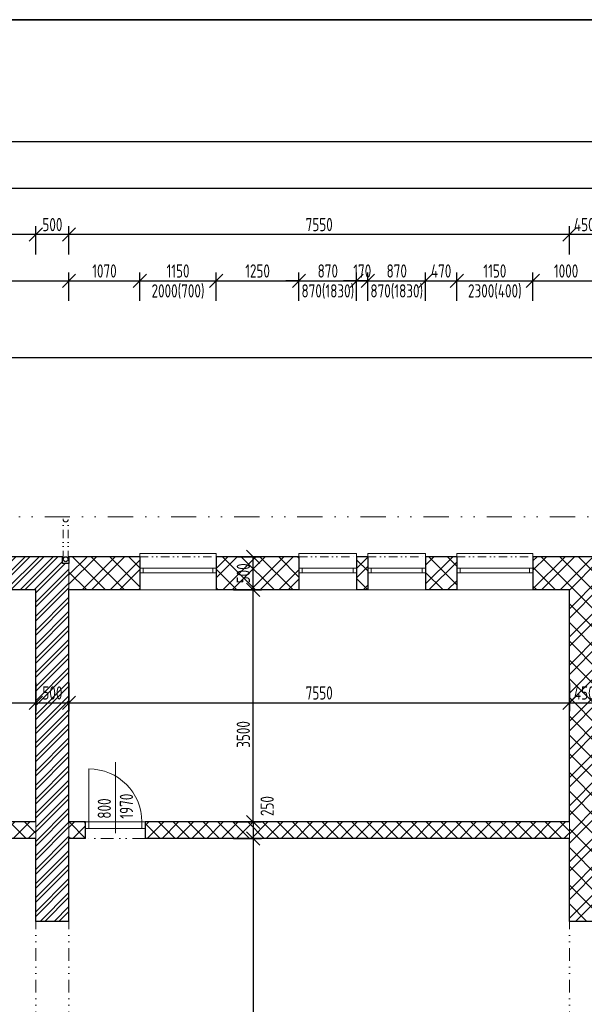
# Model space of a CAD drawing. Header units: millimetres. Extents: x -66400 to 220000, y -39950 to 48800.
# Tile 39 of 48: x 125256 to 133775, y 4250 to 19100. Entities that reach past the tile are written whole.
import ezdxf

# ---------------------------------------------------------------- set-up
doc = ezdxf.new("R2010")
doc.units = ezdxf.units.MM
doc.linetypes.add('DIVIDE', pattern=[31.75, 12.7, -6.35, 0, -6.35, 0, -6.35])
doc.layers.get('Defpoints').update_dxf_attribs({"color": 161})
for name, color, linetype, lineweight in [('A koty', 7, 'Continuous', 5), ('A nad', 7, 'DIVIDE', 9), ('A okná-dvere', 144, 'Continuous', 9), ('A steny', 30, 'Continuous', 30), ('A tenkeciary', 8, 'Continuous', 9)]:
    doc.layers.add(name, color=color, linetype=linetype, lineweight=lineweight)
doc.layers.add('A srafy', color=7, linetype='Continuous', lineweight=5, true_color=0x7a7a7a)
doc.styles.add('ISOCP', font='isocp.shx', dxfattribs={"width": 0.8})
doc.dimstyles.new('100', dxfattribs={"dimscale": 100, "dimtxt": 2, "dimasz": 2, "dimexe": 1.25, "dimexo": 3, "dimgap": 0.5, "dimtad": 1, "dimdec": 0, "dimrnd": 5, "dimtxsty": 'ISOCP', "dimblk": 'OBLIQUE', "dimcen": 1.4, "dimclrd": 256, "dimclre": 256, "dimclrt": 256, "dimadec": 0, "dimazin": 0, "dimtfac": 1, "dimtdec": 0, "dimtix": 1, "dimtmove": 2, "dimatfit": 0, "dimfxl": 0, "dimarcsym": 0})
pattern_1 = [(45, (100000, 0), (-112.2532, 112.2532), []), (135, (100000, 0), (-112.2532, -112.2532), [])]

# ---------------------------------------------------------------- blocks, each defined once
blk = doc.blocks.new('_Oblique')
at = {"color": 0, "linetype": 'ByBlock', "lineweight": -2}
blk.add_line((-0.5, -0.5), (0.5, 0.5), dxfattribs=at)
blk = doc.blocks.new('*D85')
at = {"layer": 'A koty', "lineweight": -2, "transparency": 16777216}
for p, q in [((119500, 9096), (119500, 8671)), ((125500, 9096), (125500, 8671)), ((119500, 8796), (125500, 8796))]:
    blk.add_line(p, q, dxfattribs=at)
at = {"layer": 'Defpoints', "color": 0, "transparency": 16777216}
for p in [(119500, 10500), (125500, 10500), (125500, 8796)]:
    blk.add_point(p, dxfattribs=at)
at = {"layer": 'A koty', "lineweight": -2, "transparency": 16777216, "xscale": 200, "yscale": 200, "zscale": 200, "rotation": 180}
blk.add_blockref('_Oblique', (119500, 8796), dxfattribs=at)
at = {"layer": 'A koty', "lineweight": -2, "transparency": 16777216, "xscale": 200, "yscale": 200, "zscale": 200}
blk.add_blockref('_Oblique', (125500, 8796), dxfattribs=at)
at = {"layer": 'A koty', "transparency": 16777216, "insert": (122500, 8946), "char_height": 200, "attachment_point": 5, "style": 'ISOCP'}
blk.add_mtext('6000', dxfattribs=at)
blk = doc.blocks.new('*D114')
at = {"layer": 'A koty', "lineweight": -2, "transparency": 16777216}
for p, q in [((122400, 14860), (122400, 15285)), ((122400, 15160), (126000, 15160)), ((126000, 14860), (126000, 15285))]:
    blk.add_line(p, q, dxfattribs=at)
at = {"layer": 'Defpoints', "color": 0, "transparency": 16777216}
for p in [(126000, 15160), (122400, 11000), (126000, 11000)]:
    blk.add_point(p, dxfattribs=at)
at = {"layer": 'A koty', "lineweight": -2, "transparency": 16777216, "xscale": 200, "yscale": 200, "zscale": 200, "rotation": 180}
blk.add_blockref('_Oblique', (122400, 15160), dxfattribs=at)
at = {"layer": 'A koty', "lineweight": -2, "transparency": 16777216, "xscale": 200, "yscale": 200, "zscale": 200}
blk.add_blockref('_Oblique', (126000, 15160), dxfattribs=at)
at = {"layer": 'A koty', "transparency": 16777216, "insert": (124200, 15310), "char_height": 200, "attachment_point": 5, "style": 'ISOCP'}
blk.add_mtext('3600', dxfattribs=at)
blk = doc.blocks.new('*D117')
at = {"layer": 'A koty', "lineweight": -2, "transparency": 16777216}
for p, q in [((126000, 14860), (126000, 15285)), ((126000, 15160), (127070, 15160)), ((127070, 14860), (127070, 15285))]:
    blk.add_line(p, q, dxfattribs=at)
at = {"layer": 'Defpoints', "color": 0, "transparency": 16777216}
for p in [(127070, 15160), (126000, 11000), (127070, 11000)]:
    blk.add_point(p, dxfattribs=at)
at = {"layer": 'A koty', "lineweight": -2, "transparency": 16777216, "xscale": 200, "yscale": 200, "zscale": 200, "rotation": 180}
blk.add_blockref('_Oblique', (126000, 15160), dxfattribs=at)
at = {"layer": 'A koty', "lineweight": -2, "transparency": 16777216, "xscale": 200, "yscale": 200, "zscale": 200}
blk.add_blockref('_Oblique', (127070, 15160), dxfattribs=at)
at = {"layer": 'A koty', "transparency": 16777216, "insert": (126535, 15310), "char_height": 200, "attachment_point": 5, "style": 'ISOCP'}
blk.add_mtext('1070', dxfattribs=at)
blk = doc.blocks.new('*D118')
at = {"layer": 'A koty', "lineweight": -2, "transparency": 16777216}
for p, q in [((127070, 14860), (127070, 15285)), ((127070, 15160), (128220, 15160)), ((128220, 14860), (128220, 15285))]:
    blk.add_line(p, q, dxfattribs=at)
at = {"layer": 'Defpoints', "color": 0, "transparency": 16777216}
for p in [(128220, 15160), (127070, 11000), (128220, 11000)]:
    blk.add_point(p, dxfattribs=at)
at = {"layer": 'A koty', "lineweight": -2, "transparency": 16777216, "xscale": 200, "yscale": 200, "zscale": 200, "rotation": 180}
blk.add_blockref('_Oblique', (127070, 15160), dxfattribs=at)
at = {"layer": 'A koty', "lineweight": -2, "transparency": 16777216, "xscale": 200, "yscale": 200, "zscale": 200}
blk.add_blockref('_Oblique', (128220, 15160), dxfattribs=at)
at = {"layer": 'A koty', "transparency": 16777216, "char_height": 200, "attachment_point": 5, "style": 'ISOCP'}
for s, insert in [('1150', (127645, 15310)), ('2000(700)', (127645, 15000))]:
    blk.add_mtext(s, dxfattribs=dict(at, insert=insert))
blk = doc.blocks.new('*D119')
at = {"layer": 'A koty', "lineweight": -2, "transparency": 16777216}
for p, q in [((128220, 14860), (128220, 15285)), ((128220, 15160), (129470, 15160)), ((129470, 14860), (129470, 15285))]:
    blk.add_line(p, q, dxfattribs=at)
at = {"layer": 'Defpoints', "color": 0, "transparency": 16777216}
for p in [(129470, 15160), (128220, 11000), (129470, 11000)]:
    blk.add_point(p, dxfattribs=at)
at = {"layer": 'A koty', "lineweight": -2, "transparency": 16777216, "xscale": 200, "yscale": 200, "zscale": 200, "rotation": 180}
blk.add_blockref('_Oblique', (128220, 15160), dxfattribs=at)
at = {"layer": 'A koty', "lineweight": -2, "transparency": 16777216, "xscale": 200, "yscale": 200, "zscale": 200}
blk.add_blockref('_Oblique', (129470, 15160), dxfattribs=at)
at = {"layer": 'A koty', "transparency": 16777216, "insert": (128845, 15310), "char_height": 200, "attachment_point": 5, "style": 'ISOCP'}
blk.add_mtext('1250', dxfattribs=at)
blk = doc.blocks.new('*D120')
at = {"layer": 'A koty', "lineweight": -2, "transparency": 16777216}
for p, q in [((129470, 15160), (129270, 15160)), ((129470, 14860), (129470, 15285)), ((129470, 15160), (130340, 15160)), ((130340, 14860), (130340, 15285)), ((130340, 15160), (130540, 15160))]:
    blk.add_line(p, q, dxfattribs=at)
at = {"layer": 'Defpoints', "color": 0, "transparency": 16777216}
for p in [(130340, 15160), (129470, 11000), (130340, 11000)]:
    blk.add_point(p, dxfattribs=at)
at = {"layer": 'A koty', "lineweight": -2, "transparency": 16777216, "xscale": 200, "yscale": 200, "zscale": 200}
blk.add_blockref('_Oblique', (129470, 15160), dxfattribs=at)
at = {"layer": 'A koty', "lineweight": -2, "transparency": 16777216, "xscale": 200, "yscale": 200, "zscale": 200, "rotation": 180}
blk.add_blockref('_Oblique', (130340, 15160), dxfattribs=at)
at = {"layer": 'A koty', "transparency": 16777216, "char_height": 200, "attachment_point": 5, "style": 'ISOCP'}
for s, insert in [('870', (129905, 15310)), ('870(1830)', (129905, 15000))]:
    blk.add_mtext(s, dxfattribs=dict(at, insert=insert))
blk = doc.blocks.new('*D121')
at = {"layer": 'A koty', "lineweight": -2, "transparency": 16777216}
for p, q in [((130340, 15160), (130140, 15160)), ((130340, 14860), (130340, 15285)), ((130340, 15160), (130510, 15160)), ((130510, 14860), (130510, 15285)), ((130510, 15160), (130710, 15160))]:
    blk.add_line(p, q, dxfattribs=at)
at = {"layer": 'Defpoints', "color": 0, "transparency": 16777216}
for p in [(130510, 15160), (130340, 11000), (130510, 11000)]:
    blk.add_point(p, dxfattribs=at)
at = {"layer": 'A koty', "lineweight": -2, "transparency": 16777216, "xscale": 200, "yscale": 200, "zscale": 200}
blk.add_blockref('_Oblique', (130340, 15160), dxfattribs=at)
at = {"layer": 'A koty', "lineweight": -2, "transparency": 16777216, "xscale": 200, "yscale": 200, "zscale": 200, "rotation": 180}
blk.add_blockref('_Oblique', (130510, 15160), dxfattribs=at)
at = {"layer": 'A koty', "transparency": 16777216, "insert": (130425, 15310), "char_height": 200, "attachment_point": 5, "style": 'ISOCP'}
blk.add_mtext('170', dxfattribs=at)
blk = doc.blocks.new('*D122')
at = {"layer": 'A koty', "lineweight": -2, "transparency": 16777216}
for p, q in [((130510, 15160), (130310, 15160)), ((130510, 14860), (130510, 15285)), ((130510, 15160), (131380, 15160)), ((131380, 14860), (131380, 15285)), ((131380, 15160), (131580, 15160))]:
    blk.add_line(p, q, dxfattribs=at)
at = {"layer": 'Defpoints', "color": 0, "transparency": 16777216}
for p in [(131380, 15160), (130510, 11000), (131380, 11000)]:
    blk.add_point(p, dxfattribs=at)
at = {"layer": 'A koty', "lineweight": -2, "transparency": 16777216, "xscale": 200, "yscale": 200, "zscale": 200}
blk.add_blockref('_Oblique', (130510, 15160), dxfattribs=at)
at = {"layer": 'A koty', "lineweight": -2, "transparency": 16777216, "xscale": 200, "yscale": 200, "zscale": 200, "rotation": 180}
blk.add_blockref('_Oblique', (131380, 15160), dxfattribs=at)
at = {"layer": 'A koty', "transparency": 16777216, "char_height": 200, "attachment_point": 5, "style": 'ISOCP'}
for s, insert in [('870', (130945, 15310)), ('870(1830)', (130945, 15000))]:
    blk.add_mtext(s, dxfattribs=dict(at, insert=insert))
blk = doc.blocks.new('*D123')
at = {"layer": 'A koty', "lineweight": -2, "transparency": 16777216}
for p, q in [((131380, 14860), (131380, 15285)), ((131380, 15160), (131850, 15160)), ((131850, 14860), (131850, 15285))]:
    blk.add_line(p, q, dxfattribs=at)
at = {"layer": 'Defpoints', "color": 0, "transparency": 16777216}
for p in [(131850, 15160), (131380, 11000), (131850, 11000)]:
    blk.add_point(p, dxfattribs=at)
at = {"layer": 'A koty', "lineweight": -2, "transparency": 16777216, "xscale": 200, "yscale": 200, "zscale": 200, "rotation": 180}
blk.add_blockref('_Oblique', (131380, 15160), dxfattribs=at)
at = {"layer": 'A koty', "lineweight": -2, "transparency": 16777216, "xscale": 200, "yscale": 200, "zscale": 200}
blk.add_blockref('_Oblique', (131850, 15160), dxfattribs=at)
at = {"layer": 'A koty', "transparency": 16777216, "insert": (131615, 15310), "char_height": 200, "attachment_point": 5, "style": 'ISOCP'}
blk.add_mtext('470', dxfattribs=at)
blk = doc.blocks.new('*D124')
at = {"layer": 'A koty', "lineweight": -2, "transparency": 16777216}
for p, q in [((131850, 14860), (131850, 15285)), ((131850, 15160), (133000, 15160)), ((133000, 14860), (133000, 15285))]:
    blk.add_line(p, q, dxfattribs=at)
at = {"layer": 'Defpoints', "color": 0, "transparency": 16777216}
for p in [(133000, 15160), (131850, 11000), (133000, 11000)]:
    blk.add_point(p, dxfattribs=at)
at = {"layer": 'A koty', "lineweight": -2, "transparency": 16777216, "xscale": 200, "yscale": 200, "zscale": 200, "rotation": 180}
blk.add_blockref('_Oblique', (131850, 15160), dxfattribs=at)
at = {"layer": 'A koty', "lineweight": -2, "transparency": 16777216, "xscale": 200, "yscale": 200, "zscale": 200}
blk.add_blockref('_Oblique', (133000, 15160), dxfattribs=at)
at = {"layer": 'A koty', "transparency": 16777216, "char_height": 200, "attachment_point": 5, "style": 'ISOCP'}
for s, insert in [('1150', (132425, 15310)), ('2300(400)', (132425, 15000))]:
    blk.add_mtext(s, dxfattribs=dict(at, insert=insert))
blk = doc.blocks.new('*D125')
at = {"layer": 'A koty', "lineweight": -2, "transparency": 16777216}
for p, q in [((133000, 14860), (133000, 15285)), ((133000, 15160), (134000, 15160)), ((134000, 14860), (134000, 15285))]:
    blk.add_line(p, q, dxfattribs=at)
at = {"layer": 'Defpoints', "color": 0, "transparency": 16777216}
for p in [(134000, 15160), (133000, 11000), (134000, 11000)]:
    blk.add_point(p, dxfattribs=at)
at = {"layer": 'A koty', "lineweight": -2, "transparency": 16777216, "xscale": 200, "yscale": 200, "zscale": 200, "rotation": 180}
blk.add_blockref('_Oblique', (133000, 15160), dxfattribs=at)
at = {"layer": 'A koty', "lineweight": -2, "transparency": 16777216, "xscale": 200, "yscale": 200, "zscale": 200}
blk.add_blockref('_Oblique', (134000, 15160), dxfattribs=at)
at = {"layer": 'A koty', "transparency": 16777216, "insert": (133500, 15310), "char_height": 200, "attachment_point": 5, "style": 'ISOCP'}
blk.add_mtext('1000', dxfattribs=at)
blk = doc.blocks.new('*D135')
at = {"layer": 'A koty', "lineweight": -2, "transparency": 16777216}
for p, q in [((98080, 11600), (97655, 11600)), ((97780, 11000), (97780, 11600)), ((98080, 11000), (97655, 11000))]:
    blk.add_line(p, q, dxfattribs=at)
at = {"layer": 'Defpoints', "color": 0, "transparency": 16777216}
for p in [(97780, 11600), (139000, 11600), (100100, 11000)]:
    blk.add_point(p, dxfattribs=at)
at = {"layer": 'A koty', "lineweight": -2, "transparency": 16777216, "xscale": 200, "yscale": 200, "zscale": 200}
for p, rotation in [((97780, 11600), 90), ((97780, 11000), 270)]:
    blk.add_blockref('_Oblique', p, dxfattribs=dict(at, rotation=rotation))
at = {"layer": 'A koty', "transparency": 16777216, "insert": (97630, 11300), "char_height": 200, "attachment_point": 5, "rotation": 90, "style": 'ISOCP'}
blk.add_mtext('600', dxfattribs=at)
blk = doc.blocks.new('*D136')
at = {"layer": 'A koty', "lineweight": -2, "transparency": 16777216}
for p, q in [((98080, 12750), (97655, 12750)), ((97780, 11600), (97780, 12750)), ((98080, 11600), (97655, 11600))]:
    blk.add_line(p, q, dxfattribs=at)
at = {"layer": 'Defpoints', "color": 0, "transparency": 16777216}
for p in [(97780, 12750), (139025, 12750), (139000, 11600)]:
    blk.add_point(p, dxfattribs=at)
at = {"layer": 'A koty', "lineweight": -2, "transparency": 16777216, "xscale": 200, "yscale": 200, "zscale": 200}
for p, rotation in [((97780, 12750), 90), ((97780, 11600), 270)]:
    blk.add_blockref('_Oblique', p, dxfattribs=dict(at, rotation=rotation))
at = {"layer": 'A koty', "transparency": 16777216, "char_height": 200, "attachment_point": 5, "rotation": 90, "style": 'ISOCP'}
for s, insert in [('2300(400)', (97940, 12175)), ('1150', (97630, 12175))]:
    blk.add_mtext(s, dxfattribs=dict(at, insert=insert))
blk = doc.blocks.new('*D137')
at = {"layer": 'A koty', "lineweight": -2, "transparency": 16777216}
for p, q in [((98080, 14000), (97655, 14000)), ((97780, 12750), (97780, 14000)), ((98080, 12750), (97655, 12750))]:
    blk.add_line(p, q, dxfattribs=at)
at = {"layer": 'Defpoints', "color": 0, "transparency": 16777216}
for p in [(97780, 14000), (139000, 14000), (139025, 12750)]:
    blk.add_point(p, dxfattribs=at)
at = {"layer": 'A koty', "lineweight": -2, "transparency": 16777216, "xscale": 200, "yscale": 200, "zscale": 200}
for p, rotation in [((97780, 14000), 90), ((97780, 12750), 270)]:
    blk.add_blockref('_Oblique', p, dxfattribs=dict(at, rotation=rotation))
at = {"layer": 'A koty', "transparency": 16777216, "insert": (97630, 13375), "char_height": 200, "attachment_point": 5, "rotation": 90, "style": 'ISOCP'}
blk.add_mtext('1250', dxfattribs=at)
blk = doc.blocks.new('*D138')
at = {"layer": 'A koty', "lineweight": -2, "transparency": 16777216}
for p, q in [((97380, 13500), (96955, 13500)), ((97080, 11000), (97080, 13500)), ((97380, 11000), (96955, 11000))]:
    blk.add_line(p, q, dxfattribs=at)
at = {"layer": 'Defpoints', "color": 0, "transparency": 16777216}
for p in [(97080, 13500), (139500, 13500), (100100, 11000)]:
    blk.add_point(p, dxfattribs=at)
at = {"layer": 'A koty', "lineweight": -2, "transparency": 16777216, "xscale": 200, "yscale": 200, "zscale": 200}
for p, rotation in [((97080, 13500), 90), ((97080, 11000), 270)]:
    blk.add_blockref('_Oblique', p, dxfattribs=dict(at, rotation=rotation))
at = {"layer": 'A koty', "transparency": 16777216, "insert": (96930, 12250), "char_height": 200, "attachment_point": 5, "rotation": 90, "style": 'ISOCP'}
blk.add_mtext('2500', dxfattribs=at)
blk = doc.blocks.new('*D139')
at = {"layer": 'A koty', "lineweight": -2, "transparency": 16777216}
for p, q in [((97380, 14000), (96955, 14000)), ((97080, 13500), (97080, 14000)), ((97380, 13500), (96955, 13500))]:
    blk.add_line(p, q, dxfattribs=at)
at = {"layer": 'Defpoints', "color": 0, "transparency": 16777216}
for p in [(97080, 14000), (139000, 14000), (139500, 13500)]:
    blk.add_point(p, dxfattribs=at)
at = {"layer": 'A koty', "lineweight": -2, "transparency": 16777216, "xscale": 200, "yscale": 200, "zscale": 200}
for p, rotation in [((97080, 14000), 90), ((97080, 13500), 270)]:
    blk.add_blockref('_Oblique', p, dxfattribs=dict(at, rotation=rotation))
at = {"layer": 'A koty', "transparency": 16777216, "insert": (96930, 13750), "char_height": 200, "attachment_point": 5, "rotation": 90, "style": 'ISOCP'}
blk.add_mtext('500', dxfattribs=at)
blk = doc.blocks.new('*D140')
at = {"layer": 'A koty', "lineweight": -2, "transparency": 16777216}
for p, q in [((96680, 14000), (96255, 14000)), ((96380, 11000), (96380, 14000)), ((96680, 11000), (96255, 11000))]:
    blk.add_line(p, q, dxfattribs=at)
at = {"layer": 'Defpoints', "color": 0, "transparency": 16777216}
for p in [(96380, 14000), (139000, 14000), (100100, 11000)]:
    blk.add_point(p, dxfattribs=at)
at = {"layer": 'A koty', "lineweight": -2, "transparency": 16777216, "xscale": 200, "yscale": 200, "zscale": 200}
for p, rotation in [((96380, 14000), 90), ((96380, 11000), 270)]:
    blk.add_blockref('_Oblique', p, dxfattribs=dict(at, rotation=rotation))
at = {"layer": 'A koty', "transparency": 16777216, "insert": (96230, 12500), "char_height": 200, "attachment_point": 5, "rotation": 90, "style": 'ISOCP'}
blk.add_mtext('3000', dxfattribs=at)
blk = doc.blocks.new('*D141')
at = {"layer": 'A koty', "lineweight": -2, "transparency": 16777216}
for p, q in [((138700, 14000), (95555, 14000)), ((95680, 0), (95680, 14000)), ((99800, 0), (95555, 0))]:
    blk.add_line(p, q, dxfattribs=at)
at = {"layer": 'Defpoints', "color": 0, "transparency": 16777216}
for p in [(95680, 14000), (139000, 14000), (100100, 0)]:
    blk.add_point(p, dxfattribs=at)
at = {"layer": 'A koty', "lineweight": -2, "transparency": 16777216, "xscale": 200, "yscale": 200, "zscale": 200}
for p, rotation in [((95680, 14000), 90), ((95680, 0), 270)]:
    blk.add_blockref('_Oblique', p, dxfattribs=dict(at, rotation=rotation))
at = {"layer": 'A koty', "transparency": 16777216, "insert": (95530, 7000), "char_height": 200, "attachment_point": 5, "rotation": 90, "style": 'ISOCP'}
blk.add_mtext('14000', dxfattribs=at)
blk = doc.blocks.new('*D146')
at = {"layer": 'A koty', "lineweight": -2, "transparency": 16777216}
for p, q in [((133550, 15560), (133550, 15985)), ((134000, 15560), (134000, 15985)), ((134000, 15860), (133550, 15860))]:
    blk.add_line(p, q, dxfattribs=at)
at = {"layer": 'Defpoints', "color": 0, "transparency": 16777216}
for p in [(133550, 15860), (133550, 10500), (134000, 10500)]:
    blk.add_point(p, dxfattribs=at)
at = {"layer": 'A koty', "lineweight": -2, "transparency": 16777216, "xscale": 200, "yscale": 200, "zscale": 200, "rotation": 180}
blk.add_blockref('_Oblique', (133550, 15860), dxfattribs=at)
at = {"layer": 'A koty', "lineweight": -2, "transparency": 16777216, "xscale": 200, "yscale": 200, "zscale": 200}
blk.add_blockref('_Oblique', (134000, 15860), dxfattribs=at)
at = {"layer": 'A koty', "transparency": 16777216, "insert": (133775, 16010), "char_height": 200, "attachment_point": 5, "style": 'ISOCP'}
blk.add_mtext('450', dxfattribs=at)
blk = doc.blocks.new('*D147')
at = {"layer": 'A koty', "lineweight": -2, "transparency": 16777216}
for p, q in [((126000, 15560), (126000, 15985)), ((133550, 15560), (133550, 15985)), ((133550, 15860), (126000, 15860))]:
    blk.add_line(p, q, dxfattribs=at)
at = {"layer": 'Defpoints', "color": 0, "transparency": 16777216}
for p in [(126000, 15860), (126000, 10500), (133550, 10500)]:
    blk.add_point(p, dxfattribs=at)
at = {"layer": 'A koty', "lineweight": -2, "transparency": 16777216, "xscale": 200, "yscale": 200, "zscale": 200, "rotation": 180}
blk.add_blockref('_Oblique', (126000, 15860), dxfattribs=at)
at = {"layer": 'A koty', "lineweight": -2, "transparency": 16777216, "xscale": 200, "yscale": 200, "zscale": 200}
blk.add_blockref('_Oblique', (133550, 15860), dxfattribs=at)
at = {"layer": 'A koty', "transparency": 16777216, "insert": (129775, 16010), "char_height": 200, "attachment_point": 5, "style": 'ISOCP'}
blk.add_mtext('7550', dxfattribs=at)
blk = doc.blocks.new('*D148')
at = {"layer": 'A koty', "lineweight": -2, "transparency": 16777216}
for p, q in [((125500, 15560), (125500, 15985)), ((126000, 15560), (126000, 15985)), ((126000, 15860), (125500, 15860))]:
    blk.add_line(p, q, dxfattribs=at)
at = {"layer": 'Defpoints', "color": 0, "transparency": 16777216}
for p in [(125500, 15860), (125500, 10500), (126000, 10500)]:
    blk.add_point(p, dxfattribs=at)
at = {"layer": 'A koty', "lineweight": -2, "transparency": 16777216, "xscale": 200, "yscale": 200, "zscale": 200, "rotation": 180}
blk.add_blockref('_Oblique', (125500, 15860), dxfattribs=at)
at = {"layer": 'A koty', "lineweight": -2, "transparency": 16777216, "xscale": 200, "yscale": 200, "zscale": 200}
blk.add_blockref('_Oblique', (126000, 15860), dxfattribs=at)
at = {"layer": 'A koty', "transparency": 16777216, "insert": (125750, 16010), "char_height": 200, "attachment_point": 5, "style": 'ISOCP'}
blk.add_mtext('500', dxfattribs=at)
blk = doc.blocks.new('*D149')
at = {"layer": 'A koty', "lineweight": -2, "transparency": 16777216}
for p, q in [((100500, 15560), (100500, 15985)), ((125500, 15560), (125500, 15985)), ((125500, 15860), (100500, 15860))]:
    blk.add_line(p, q, dxfattribs=at)
at = {"layer": 'Defpoints', "color": 0, "transparency": 16777216}
for p in [(100500, 15860), (100500, 10500), (125500, 10500)]:
    blk.add_point(p, dxfattribs=at)
at = {"layer": 'A koty', "lineweight": -2, "transparency": 16777216, "xscale": 200, "yscale": 200, "zscale": 200, "rotation": 180}
blk.add_blockref('_Oblique', (100500, 15860), dxfattribs=at)
at = {"layer": 'A koty', "lineweight": -2, "transparency": 16777216, "xscale": 200, "yscale": 200, "zscale": 200}
blk.add_blockref('_Oblique', (125500, 15860), dxfattribs=at)
at = {"layer": 'A koty', "transparency": 16777216, "insert": (113000, 16010), "char_height": 200, "attachment_point": 5, "style": 'ISOCP'}
blk.add_mtext('25000', dxfattribs=at)
blk = doc.blocks.new('*D151')
at = {"layer": 'A koty', "lineweight": -2, "transparency": 16777216}
for p, q in [((100000, 16260), (100000, 16685)), ((139000, 16260), (139000, 16685)), ((100000, 16560), (139000, 16560))]:
    blk.add_line(p, q, dxfattribs=at)
at = {"layer": 'Defpoints', "color": 0, "transparency": 16777216}
for p in [(139000, 16560), (139000, 14000), (100000, 10900)]:
    blk.add_point(p, dxfattribs=at)
at = {"layer": 'A koty', "lineweight": -2, "transparency": 16777216, "xscale": 200, "yscale": 200, "zscale": 200, "rotation": 180}
blk.add_blockref('_Oblique', (100000, 16560), dxfattribs=at)
at = {"layer": 'A koty', "lineweight": -2, "transparency": 16777216, "xscale": 200, "yscale": 200, "zscale": 200}
blk.add_blockref('_Oblique', (139000, 16560), dxfattribs=at)
at = {"layer": 'A koty', "transparency": 16777216, "insert": (119500, 16710), "char_height": 200, "attachment_point": 5, "style": 'ISOCP'}
blk.add_mtext('39000', dxfattribs=at)
blk = doc.blocks.new('*D153')
at = {"layer": 'A koty', "lineweight": -2, "transparency": 16777216}
for p, q in [((100000, 11200), (100000, 17385)), ((146000, 14300), (146000, 17385)), ((146000, 17260), (100000, 17260))]:
    blk.add_line(p, q, dxfattribs=at)
at = {"layer": 'Defpoints', "color": 0, "transparency": 16777216}
for p in [(100000, 17260), (146000, 14000), (100000, 10900)]:
    blk.add_point(p, dxfattribs=at)
at = {"layer": 'A koty', "lineweight": -2, "transparency": 16777216, "xscale": 200, "yscale": 200, "zscale": 200, "rotation": 180}
blk.add_blockref('_Oblique', (100000, 17260), dxfattribs=at)
at = {"layer": 'A koty', "lineweight": -2, "transparency": 16777216, "xscale": 200, "yscale": 200, "zscale": 200}
blk.add_blockref('_Oblique', (146000, 17260), dxfattribs=at)
at = {"layer": 'A koty', "transparency": 16777216, "insert": (123000, 17410), "char_height": 200, "attachment_point": 5, "style": 'ISOCP'}
blk.add_mtext('46000', dxfattribs=at)
blk = doc.blocks.new('*D154')
at = {"layer": 'A koty', "lineweight": -2, "transparency": 16777216}
for p, q in [((125500, 9096), (125500, 8671)), ((126000, 9096), (126000, 8671)), ((125500, 8796), (126000, 8796))]:
    blk.add_line(p, q, dxfattribs=at)
at = {"layer": 'Defpoints', "color": 0, "transparency": 16777216}
for p in [(125500, 10500), (126000, 10500), (126000, 8796)]:
    blk.add_point(p, dxfattribs=at)
at = {"layer": 'A koty', "lineweight": -2, "transparency": 16777216, "xscale": 200, "yscale": 200, "zscale": 200, "rotation": 180}
blk.add_blockref('_Oblique', (125500, 8796), dxfattribs=at)
at = {"layer": 'A koty', "lineweight": -2, "transparency": 16777216, "xscale": 200, "yscale": 200, "zscale": 200}
blk.add_blockref('_Oblique', (126000, 8796), dxfattribs=at)
at = {"layer": 'A koty', "transparency": 16777216, "insert": (125750, 8946), "char_height": 200, "attachment_point": 5, "style": 'ISOCP'}
blk.add_mtext('500', dxfattribs=at)
blk = doc.blocks.new('*D155')
at = {"layer": 'A koty', "lineweight": -2, "transparency": 16777216}
for p, q in [((126000, 9096), (126000, 8671)), ((133550, 9096), (133550, 8671)), ((126000, 8796), (133550, 8796))]:
    blk.add_line(p, q, dxfattribs=at)
at = {"layer": 'Defpoints', "color": 0, "transparency": 16777216}
for p in [(126000, 10500), (133550, 10500), (133550, 8796)]:
    blk.add_point(p, dxfattribs=at)
at = {"layer": 'A koty', "lineweight": -2, "transparency": 16777216, "xscale": 200, "yscale": 200, "zscale": 200, "rotation": 180}
blk.add_blockref('_Oblique', (126000, 8796), dxfattribs=at)
at = {"layer": 'A koty', "lineweight": -2, "transparency": 16777216, "xscale": 200, "yscale": 200, "zscale": 200}
blk.add_blockref('_Oblique', (133550, 8796), dxfattribs=at)
at = {"layer": 'A koty', "transparency": 16777216, "insert": (129775, 8946), "char_height": 200, "attachment_point": 5, "style": 'ISOCP'}
blk.add_mtext('7550', dxfattribs=at)
blk = doc.blocks.new('*D156')
at = {"layer": 'A koty', "lineweight": -2, "transparency": 16777216}
for p, q in [((133550, 9096), (133550, 8671)), ((134000, 9096), (134000, 8671)), ((133550, 8796), (134000, 8796))]:
    blk.add_line(p, q, dxfattribs=at)
at = {"layer": 'Defpoints', "color": 0, "transparency": 16777216}
for p in [(133550, 10500), (134000, 10500), (134000, 8796)]:
    blk.add_point(p, dxfattribs=at)
at = {"layer": 'A koty', "lineweight": -2, "transparency": 16777216, "xscale": 200, "yscale": 200, "zscale": 200, "rotation": 180}
blk.add_blockref('_Oblique', (133550, 8796), dxfattribs=at)
at = {"layer": 'A koty', "lineweight": -2, "transparency": 16777216, "xscale": 200, "yscale": 200, "zscale": 200}
blk.add_blockref('_Oblique', (134000, 8796), dxfattribs=at)
at = {"layer": 'A koty', "transparency": 16777216, "insert": (133775, 8946), "char_height": 200, "attachment_point": 5, "style": 'ISOCP'}
blk.add_mtext('450', dxfattribs=at)
blk = doc.blocks.new('*D162')
at = {"layer": 'A koty', "lineweight": -2, "transparency": 16777216}
for p, q in [((128480, 10500), (128905, 10500)), ((128780, 7000), (128780, 10500)), ((128480, 7000), (128905, 7000))]:
    blk.add_line(p, q, dxfattribs=at)
at = {"layer": 'Defpoints', "color": 0, "transparency": 16777216}
for p in [(126535, 10500), (128780, 10500), (126000, 7000)]:
    blk.add_point(p, dxfattribs=at)
at = {"layer": 'A koty', "lineweight": -2, "transparency": 16777216, "xscale": 200, "yscale": 200, "zscale": 200}
for p, rotation in [((128780, 10500), 90), ((128780, 7000), 270)]:
    blk.add_blockref('_Oblique', p, dxfattribs=dict(at, rotation=rotation))
at = {"layer": 'A koty', "transparency": 16777216, "insert": (128630, 8320), "char_height": 200, "attachment_point": 5, "rotation": 90, "style": 'ISOCP'}
blk.add_mtext('3500', dxfattribs=at)
blk = doc.blocks.new('*D163')
at = {"layer": 'A koty', "lineweight": -2, "transparency": 16777216}
for p, q in [((128520, 11000), (128905, 11000)), ((128780, 10500), (128780, 11000)), ((128480, 10500), (128905, 10500))]:
    blk.add_line(p, q, dxfattribs=at)
at = {"layer": 'Defpoints', "color": 0, "transparency": 16777216}
for p in [(128220, 11000), (128780, 11000), (126535, 10500)]:
    blk.add_point(p, dxfattribs=at)
at = {"layer": 'A koty', "lineweight": -2, "transparency": 16777216, "xscale": 200, "yscale": 200, "zscale": 200}
for p, rotation in [((128780, 11000), 90), ((128780, 10500), 270)]:
    blk.add_blockref('_Oblique', p, dxfattribs=dict(at, rotation=rotation))
at = {"layer": 'A koty', "transparency": 16777216, "insert": (128630, 10750), "char_height": 200, "attachment_point": 5, "rotation": 90, "style": 'ISOCP'}
blk.add_mtext('500', dxfattribs=at)
blk = doc.blocks.new('*D164')
at = {"layer": 'A koty', "lineweight": -2, "transparency": 16777216}
for p, q in [((128780, 7000), (128780, 7200)), ((128480, 7000), (128905, 7000)), ((128780, 7000), (128780, 6750)), ((128480, 6750), (128905, 6750)), ((128780, 6750), (128780, 6550))]:
    blk.add_line(p, q, dxfattribs=at)
at = {"layer": 'Defpoints', "color": 0, "transparency": 16777216}
for p in [(126000, 7000), (126000, 6750), (128780, 6750)]:
    blk.add_point(p, dxfattribs=at)
at = {"layer": 'A koty', "lineweight": -2, "transparency": 16777216, "xscale": 200, "yscale": 200, "zscale": 200}
for p, rotation in [((128780, 7000), 270), ((128780, 6750), 90)]:
    blk.add_blockref('_Oblique', p, dxfattribs=dict(at, rotation=rotation))
at = {"layer": 'A koty', "transparency": 16777216, "insert": (128990, 7240), "char_height": 200, "attachment_point": 5, "rotation": 90, "style": 'ISOCP'}
blk.add_mtext('250', dxfattribs=at)
blk = doc.blocks.new('*D165')
at = {"layer": 'A koty', "lineweight": -2, "transparency": 16777216}
for p, q in [((128480, 6750), (128905, 6750)), ((128780, 6750), (128780, 500)), ((128480, 500), (128905, 500))]:
    blk.add_line(p, q, dxfattribs=at)
at = {"layer": 'Defpoints', "color": 0, "transparency": 16777216}
for p in [(126000, 6750), (126000, 500), (128780, 500)]:
    blk.add_point(p, dxfattribs=at)
at = {"layer": 'A koty', "lineweight": -2, "transparency": 16777216, "xscale": 200, "yscale": 200, "zscale": 200}
for p, rotation in [((128780, 6750), 90), ((128780, 500), 270)]:
    blk.add_blockref('_Oblique', p, dxfattribs=dict(at, rotation=rotation))
at = {"layer": 'A koty', "transparency": 16777216, "insert": (128630, 3625), "char_height": 200, "attachment_point": 5, "rotation": 90, "style": 'ISOCP'}
blk.add_mtext('6250', dxfattribs=at)

msp = doc.modelspace()

# ---------------------------------------------------------------- hatches: boundary and pattern name
at = {"layer": 'A srafy'}
h = msp.add_hatch(dxfattribs=at)
h.set_pattern_fill('ZDIVO-OBECNE', color=256, scale=50)
h.set_pattern_definition([(45, (35000, 0), (-106.06602, 106.06602), []), (45, (35070.71, 0), (-106.06602, 106.06602), [])])
h.paths.add_polyline_path([(126000, 10900), (125900, 10900), (125900, 11000), (122400, 11000), (122400, 10500), (125500, 10500), (125500, 7000), (125500, 6750), (125500, 5500), (126000, 5500), (126000, 10500)])
h = msp.add_hatch(dxfattribs=at)
h.set_pattern_fill('ZDIVO-STR_PEV', color=256, scale=100)
h.set_pattern_definition([(45, (100000, 0), (-212.132, 212.132), []), (45, (100141.42, 0), (-212.132, 212.132), []), (135, (100000, 0), (-141.4214, -141.4214), [])])
h.paths.add_polyline_path([(134000, 11000), (133000, 11000), (133000, 10500), (133550, 10500), (133550, 7000), (133550, 6750), (133550, 5500), (134000, 5500), (134000, 6750), (134000, 7000), (134000, 10500)])
h.paths.add_polyline_path([(131850, 11000), (131380, 11000), (131380, 10500), (131850, 10500)])
h.paths.add_polyline_path([(130510, 11000), (130340, 11000), (130340, 10500), (130510, 10500)])
h.paths.add_polyline_path([(129470, 11000), (128220, 11000), (128220, 10500), (129470, 10500)])
h.paths.add_polyline_path([(127070, 11000), (126000, 11000), (126000, 10900), (126000, 10500), (127070, 10500)])
h = msp.add_hatch(dxfattribs=at)
h.set_pattern_fill('ANSI37', color=256, scale=50)
h.set_pattern_definition(pattern_1)
h.paths.add_polyline_path([(109750, 4900), (109500, 4900), (109500, 4800), (109385, 4800), (109385, 4700), (109500, 4700), (109500, 500), (109750, 500)])
h.paths.add_polyline_path([(108485, 4800), (103385, 4800), (103385, 4700), (106250, 4700), (106250, 500), (106350, 500), (106350, 4700), (108485, 4700)])
h.paths.add_polyline_path([(102485, 4800), (100500, 4800), (100500, 4700), (102485, 4700)])
h.paths.add_polyline_path([(110000, 7000), (109750, 7000), (109750, 10500), (109500, 10500), (109500, 6100), (109750, 6100), (109750, 6750), (110000, 6750)])
h.paths.add_polyline_path([(119750, 7000), (119500, 7000), (119500, 10500), (119250, 10500), (119250, 7000), (110900, 7000), (110900, 6750), (119750, 6750)])
h.paths.add_polyline_path([(125500, 7000), (120650, 7000), (120650, 6750), (125500, 6750)])
h = msp.add_hatch(dxfattribs=at)
h.set_pattern_fill('ANSI37', color=256, scale=50)
h.set_pattern_definition(pattern_1)
h.paths.add_polyline_path([(133550, 7000), (127150, 7000), (127150, 6750), (133550, 6750)])
h.paths.add_polyline_path([(126000, 7000), (126000, 6750), (126250, 6750), (126250, 7000)])

# ---------------------------------------------------------------- linework, layer by layer
at = {"layer": 'A koty'}
msp.add_line((126700, 7900), (126700, 6830), dxfattribs=at)
at = {"layer": 'A nad', "ltscale": 10}
for p, q in [((125912.5, 10962.5), (125912.5, 11562.5)), ((125987.5, 10962.5), (125987.5, 11562.5)), ((127070, 11000), (128220, 11000)), ((129470, 11000), (130340, 11000)), ((130510, 11000), (131380, 11000)), ((131850, 11000), (133000, 11000))]:
    msp.add_line(p, q, dxfattribs=at)
at = {"layer": 'A nad', "ltscale": 15}
for p, q in [((127150, 6750), (126250, 6750)), ((125500, 3000), (125500, 5500)), ((126000, 3000), (126000, 5500)), ((133550, 3000), (133550, 5500))]:
    msp.add_line(p, q, dxfattribs=at)
at = {"layer": 'A nad', "ltscale": 30}
msp.add_lwpolyline([(146600, 14600), (138400, 14600), (138400, 11600), (99400, 11600), (99400, -600), (146600, -600)], close=True, dxfattribs=at)
at = {"layer": 'A nad', "ltscale": 10}
msp.add_circle((125950, 11562.5), 37.5, dxfattribs=at)
at = {"layer": 'A okná-dvere'}
msp.add_line((126300, 7000), (126300, 7800), dxfattribs=at)
for points in [[(127120, 10760), (127070, 10760), (127070, 10830), (127120, 10830)], [(128170, 10830), (127120, 10830), (127120, 10760), (128170, 10760)], [(128220, 10760), (128170, 10760), (128170, 10830), (128220, 10830)], [(129520, 10760), (129470, 10760), (129470, 10830), (129520, 10830)], [(130290, 10830), (129520, 10830), (129520, 10760), (130290, 10760)], [(130340, 10760), (130290, 10760), (130290, 10830), (130340, 10830)], [(130560, 10760), (130510, 10760), (130510, 10830), (130560, 10830)], [(131330, 10830), (130560, 10830), (130560, 10760), (131330, 10760)], [(131380, 10760), (131330, 10760), (131330, 10830), (131380, 10830)], [(131900, 10760), (131850, 10760), (131850, 10830), (131900, 10830)], [(132950, 10830), (131900, 10830), (131900, 10760), (132950, 10760)], [(133000, 10760), (132950, 10760), (132950, 10830), (133000, 10830)], [(126300, 7000), (126250, 7000), (126250, 6900), (126300, 6900)], [(127100, 6900), (126300, 6900), (126300, 7000), (127100, 7000)], [(127150, 7000), (127100, 7000), (127100, 6900), (127150, 6900)]]:
    msp.add_lwpolyline(points, close=True, dxfattribs=at)
msp.add_arc((126300, 7000), 800, 0, 90, dxfattribs=at)
at = {"layer": 'A steny'}
for p, q in [((125900, 11000), (122400, 11000)), ((125900, 10900), (125900, 11000)), ((126000, 11000), (126000, 10900)), ((127070, 11000), (126000, 11000)), ((127070, 11000), (127070, 10500)), ((128220, 11000), (128220, 10500)), ((129470, 11000), (128220, 11000)), ((129470, 11000), (129470, 10500)), ((130340, 11000), (130340, 10500)), ((130510, 11000), (130340, 11000)), ((130510, 11000), (130510, 10500)), ((131380, 11000), (131380, 10500)), ((131850, 11000), (131380, 11000)), ((131850, 11000), (131850, 10500)), ((133000, 11000), (133000, 10500)), ((134630, 11000), (133000, 11000)), ((126000, 10900), (125900, 10900)), ((125500, 10500), (122400, 10500)), ((125500, 7000), (125500, 10500)), ((127070, 10500), (126000, 10500)), ((126000, 7000), (126000, 10500)), ((129470, 10500), (128220, 10500)), ((130510, 10500), (130340, 10500)), ((131850, 10500), (131380, 10500)), ((133550, 10500), (133000, 10500)), ((133550, 7000), (133550, 10500)), ((125500, 7000), (120650, 7000)), ((126250, 7000), (126000, 7000)), ((126250, 6750), (126250, 7000)), ((133550, 7000), (127150, 7000)), ((127150, 7000), (127150, 6750)), ((125500, 6750), (120650, 6750)), ((125500, 5500), (125500, 6750)), ((126000, 5500), (126000, 6750)), ((126250, 6750), (126000, 6750)), ((133550, 6750), (127150, 6750)), ((133550, 5500), (133550, 6750)), ((126000, 5500), (125500, 5500)), ((134000, 5500), (133550, 5500))]:
    msp.add_line(p, q, dxfattribs=at)
msp.add_circle((125950, 10962.5), 37.5, dxfattribs=at)
at = {"layer": 'A tenkeciary'}
for p, q in [((128220, 11050), (127070, 11050)), ((127070, 11050), (127070, 11000)), ((128220, 11000), (128220, 11050)), ((130340, 11050), (129470, 11050)), ((129470, 11050), (129470, 11000)), ((130340, 11000), (130340, 11050)), ((131380, 11050), (130510, 11050)), ((130510, 11050), (130510, 11000)), ((131380, 11000), (131380, 11050)), ((133000, 11050), (131850, 11050)), ((131850, 11050), (131850, 11000)), ((133000, 11000), (133000, 11050)), ((126000, 10900), (126000, 10500)), ((127070, 10500), (128220, 10500)), ((129470, 10500), (130340, 10500)), ((130510, 10500), (131380, 10500)), ((131850, 10500), (133000, 10500)), ((125500, 6750), (125500, 7000)), ((126000, 6750), (126000, 7000)), ((133550, 6750), (133550, 7000))]:
    msp.add_line(p, q, dxfattribs=at)
at = {"layer": 'Defpoints'}
for points in [[(94000, 48800), (157000, 48800), (157000, 19100), (94000, 19100)], [(94000, 19100), (157000, 19100), (157000, -10600), (94000, -10600)]]:
    msp.add_lwpolyline(points, close=True, dxfattribs=at)

# ---------------------------------------------------------------- texts
at = {"layer": 'A koty', "insert": (126700, 7050), "char_height": 200, "attachment_point": 4, "rotation": 90, "style": 'ISOCP'}
msp.add_mtext_dynamic_manual_height_columns('800\\P1970', width=424.197, gutter_width=800, heights=[0], dxfattribs=at)

# ---------------------------------------------------------------- dimensions: what is measured, and where the dimension line sits
at = {"layer": 'A koty'}
for base, p1, p2, override, picture, middle in [((100000, 17260), (146000, 14000), (100000, 10900), {"dimtmove": 0, "dimfxlon": 0}, '*D153', (123000, 17260)), ((139000, 16560), (100000, 10900), (139000, 14000), {"dimtmove": 0}, '*D151', (119500, 16560))]:
    dim = msp.add_linear_dim(base=base, p1=p1, p2=p2, dimstyle='100', override=override, dxfattribs=at)
    dim.commit()
    dim.dimension.update_dxf_attribs({"geometry": picture, "text_midpoint": middle, "dimtype": 160})
for base, p1, p2, picture, middle in [((100500, 15860), (125500, 10500), (100500, 10500), '*D149', (113000, 16010)), ((125500, 15860), (126000, 10500), (125500, 10500), '*D148', (125750, 16010)), ((126000, 15860), (133550, 10500), (126000, 10500), '*D147', (129775, 16010)), ((133550, 15860), (134000, 10500), (133550, 10500), '*D146', (133775, 16010))]:
    dim = msp.add_linear_dim(base=base, p1=p1, p2=p2, dimstyle='100', override={"dimtmove": 1}, dxfattribs=at)
    dim.commit()
    dim.dimension.update_dxf_attribs({"geometry": picture, "text_midpoint": middle})
for base, p1, p2, picture, middle in [((126000, 15160), (122400, 11000), (126000, 11000), '*D114', (124200, 15310)), ((127070, 15160), (126000, 11000), (127070, 11000), '*D117', (126535, 15310)), ((129470, 15160), (128220, 11000), (129470, 11000), '*D119', (128845, 15310)), ((130510, 15160), (130340, 11000), (130510, 11000), '*D121', (130425, 15310)), ((131850, 15160), (131380, 11000), (131850, 11000), '*D123', (131615, 15310)), ((134000, 15160), (133000, 11000), (134000, 11000), '*D125', (133500, 15310)), ((125500, 8795.7), (119500, 10500), (125500, 10500), '*D85', (122500, 8945.7)), ((126000, 8795.7), (125500, 10500), (126000, 10500), '*D154', (125750, 8945.7)), ((133550, 8795.7), (126000, 10500), (133550, 10500), '*D155', (129775, 8945.7)), ((134000, 8795.7), (133550, 10500), (134000, 10500), '*D156', (133775, 8945.7))]:
    dim = msp.add_linear_dim(base=base, p1=p1, p2=p2, dimstyle='100', dxfattribs=at)
    dim.commit()
    dim.dimension.update_dxf_attribs({"geometry": picture, "text_midpoint": middle})
for base, p1, p2, text, picture, middle in [((128220, 15160), (127070, 11000), (128220, 11000), '<>\\X2000(700)', '*D118', (127645, 15160)), ((130340, 15160), (129470, 11000), (130340, 11000), '<>\\X870(1830)', '*D120', (129905, 15160)), ((131380, 15160), (130510, 11000), (131380, 11000), '<>\\X870(1830)', '*D122', (130945, 15160)), ((133000, 15160), (131850, 11000), (133000, 11000), '<>\\X2300(400)', '*D124', (132425, 15160))]:
    dim = msp.add_linear_dim(base=base, p1=p1, p2=p2, text=text, dimstyle='100', dxfattribs=at)
    dim.commit()
    dim.dimension.update_dxf_attribs({"geometry": picture, "text_midpoint": middle})
dim = msp.add_linear_dim(base=(95680, 14000), p1=(100100, 0), p2=(139000, 14000), angle=90, dimstyle='100', override={"dimtmove": 0, "dimfxlon": 0}, dxfattribs=at)
dim.commit()
dim.dimension.update_dxf_attribs({"geometry": '*D141', "text_midpoint": (95680, 7000), "dimtype": 160})
for base, p1, p2, override, picture, middle in [((96380, 14000), (100100, 11000), (139000, 14000), {"dimtmove": 1, "dimfxlon": 1}, '*D140', (96230, 12500)), ((97080, 14000), (139500, 13500), (139000, 14000), {"dimtmove": 1}, '*D139', (96930, 13750)), ((97080, 13500), (100100, 11000), (139500, 13500), {"dimtmove": 1}, '*D138', (96930, 12250))]:
    dim = msp.add_linear_dim(base=base, p1=p1, p2=p2, angle=90, dimstyle='100', override=override, dxfattribs=at)
    dim.commit()
    dim.dimension.update_dxf_attribs({"geometry": picture, "text_midpoint": middle})
for base, p1, p2, picture, middle in [((97780, 14000), (139025, 12750), (139000, 14000), '*D137', (97630, 13375)), ((97780, 11600), (100100, 11000), (139000, 11600), '*D135', (97630, 11300)), ((128780, 11000), (126535, 10500), (128220, 11000), '*D163', (128630, 10750)), ((128780, 500), (126000, 6750), (126000, 500), '*D165', (128630, 3625))]:
    dim = msp.add_linear_dim(base=base, p1=p1, p2=p2, angle=90, dimstyle='100', dxfattribs=at)
    dim.commit()
    dim.dimension.update_dxf_attribs({"geometry": picture, "text_midpoint": middle})
dim = msp.add_linear_dim(base=(97780, 12750), p1=(139000, 11600), p2=(139025, 12750), angle=90, text='<>\\X2300(400)', dimstyle='100', dxfattribs=at)
dim.commit()
dim.dimension.update_dxf_attribs({"geometry": '*D136', "text_midpoint": (97780, 12175)})
for base, p2, picture, middle in [((128780, 10500), (126535, 10500), '*D162', (128630, 8320)), ((128780, 6750), (126000, 6750), '*D164', (128990, 7240))]:
    dim = msp.add_linear_dim(base=base, p1=(126000, 7000), p2=p2, angle=90, dimstyle='100', dxfattribs=at)
    dim.commit()
    dim.dimension.update_dxf_attribs({"geometry": picture, "text_midpoint": middle, "dimtype": 160})

doc.saveas('drawing.dxf')
